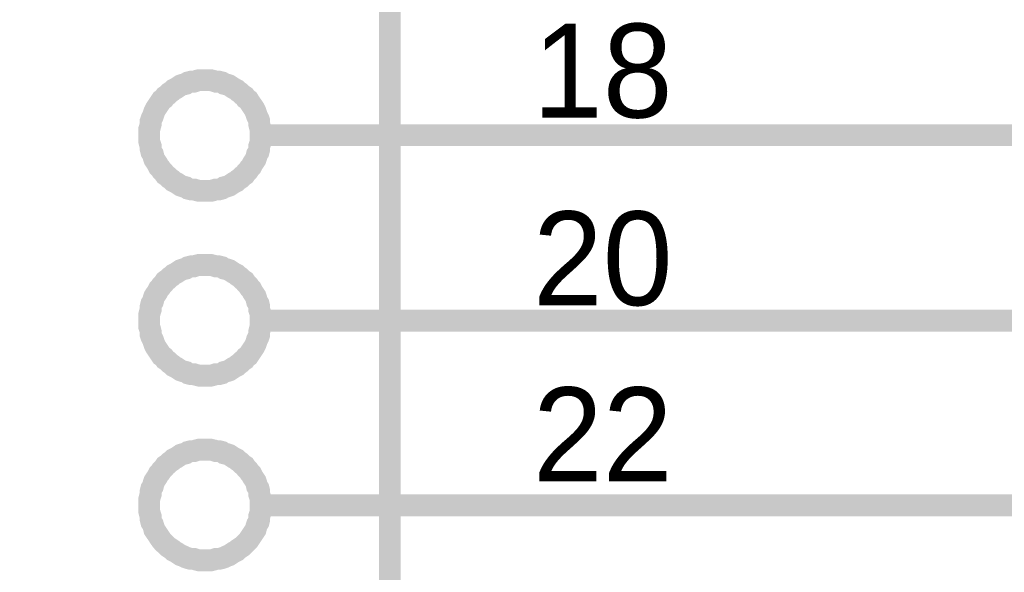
# Model space of a CAD drawing. Header units: inches. Extents: x 0 to 17, y 0 to 11.
# Tile 18 of 37: x 5.85 to 6.382, y 7.164 to 7.462. Entities that reach past the tile are written whole.
import ezdxf

# ---------------------------------------------------------------- set-up
doc = ezdxf.new("R2010")
doc.units = ezdxf.units.IN
doc.header["$MEASUREMENT"] = 0
doc.layers.add('Sheet', color=255, linetype='Continuous')

msp = doc.modelspace()

# ---------------------------------------------------------------- linework, layer by layer
at = {"layer": 'Sheet'}
for points in [[(5.65028, 8.29996, 0.0118, 0.0118, 0), (6.0503, 8.29996, 0.0118, 0.0118, 0), (6.0503, 6.99989, 0.0118, 0.0118, 0), (5.65028, 6.99989, 0.0118, 0.0118, 0), (5.65028, 8.29996, 0.0118, 0.0118, 0)], [(5.65028, 8.29996, 0.0039, 0.0039, 0), (5.65028, 6.99989, 0.0039, 0.0039, 0), (6.0503, 6.99989, 0.0039, 0.0039, 0), (6.0503, 8.29996, 0.0039, 0.0039, 0), (5.65028, 8.29996, 0.0039, 0.0039, 0), (5.65028, 8.29996, 0.0039, 0.0039, 0)]]:
    msp.add_lwpolyline(points, format="xyseb", close=True, dxfattribs=at)
for points in [[(5.92027, 7.39994, 0.0118, 0.0118, 0), (5.92027, 7.40153, 0.0118, 0.0118, 0), (5.92027, 7.40311, 0.0118, 0.0118, 0), (5.92066, 7.4043, 0.0118, 0.0118, 0), (5.92106, 7.40589, 0.0118, 0.0118, 0), (5.92106, 7.40748, 0.0118, 0.0118, 0), (5.92146, 7.40866, 0.0118, 0.0118, 0), (5.92225, 7.41025, 0.0118, 0.0118, 0), (5.92264, 7.41144, 0.0118, 0.0118, 0), (5.92304, 7.41263, 0.0118, 0.0118, 0), (5.92383, 7.41422, 0.0118, 0.0118, 0), (5.92463, 7.41541, 0.0118, 0.0118, 0), (5.92542, 7.41659, 0.0118, 0.0118, 0), (5.92621, 7.41778, 0.0118, 0.0118, 0), (5.92701, 7.41897, 0.0118, 0.0118, 0), (5.92819, 7.41977, 0.0118, 0.0118, 0), (5.92899, 7.42096, 0.0118, 0.0118, 0), (5.93018, 7.42175, 0.0118, 0.0118, 0), (5.93137, 7.42294, 0.0118, 0.0118, 0), (5.93256, 7.42373, 0.0118, 0.0118, 0), (5.93335, 7.42452, 0.0118, 0.0118, 0), (5.93493, 7.42532, 0.0118, 0.0118, 0), (5.93612, 7.42611, 0.0118, 0.0118, 0), (5.93731, 7.4269, 0.0118, 0.0118, 0), (5.9385, 7.4273, 0.0118, 0.0118, 0), (5.94009, 7.4277, 0.0118, 0.0118, 0), (5.94128, 7.42849, 0.0118, 0.0118, 0), (5.94286, 7.42889, 0.0118, 0.0118, 0), (5.94445, 7.42889, 0.0118, 0.0118, 0), (5.94564, 7.42928, 0.0118, 0.0118, 0), (5.94722, 7.42968, 0.0118, 0.0118, 0), (5.94881, 7.42968, 0.0118, 0.0118, 0), (5.9504, 7.42968, 0.0118, 0.0118, 0)], [(5.9504, 7.42968, 0.0118, 0.0118, 0), (5.9504, 7.42968, 0.0118, 0.0118, 0)], [(5.9504, 7.42968, 0.0118, 0.0118, 0), (5.95198, 7.42968, 0.0118, 0.0118, 0), (5.95357, 7.42968, 0.0118, 0.0118, 0), (5.95515, 7.42928, 0.0118, 0.0118, 0), (5.95634, 7.42889, 0.0118, 0.0118, 0), (5.95793, 7.42889, 0.0118, 0.0118, 0), (5.95951, 7.42849, 0.0118, 0.0118, 0), (5.9607, 7.4277, 0.0118, 0.0118, 0), (5.96229, 7.4273, 0.0118, 0.0118, 0), (5.96348, 7.4269, 0.0118, 0.0118, 0), (5.96467, 7.42611, 0.0118, 0.0118, 0), (5.96586, 7.42532, 0.0118, 0.0118, 0), (5.96744, 7.42452, 0.0118, 0.0118, 0), (5.96824, 7.42373, 0.0118, 0.0118, 0), (5.96943, 7.42294, 0.0118, 0.0118, 0), (5.97062, 7.42175, 0.0118, 0.0118, 0), (5.97181, 7.42096, 0.0118, 0.0118, 0), (5.9726, 7.41977, 0.0118, 0.0118, 0), (5.97379, 7.41897, 0.0118, 0.0118, 0), (5.97458, 7.41778, 0.0118, 0.0118, 0), (5.97537, 7.41659, 0.0118, 0.0118, 0), (5.97617, 7.41541, 0.0118, 0.0118, 0), (5.97696, 7.41422, 0.0118, 0.0118, 0), (5.97775, 7.41263, 0.0118, 0.0118, 0), (5.97815, 7.41144, 0.0118, 0.0118, 0), (5.97854, 7.41025, 0.0118, 0.0118, 0), (5.97934, 7.40866, 0.0118, 0.0118, 0), (5.97973, 7.40748, 0.0118, 0.0118, 0), (5.97973, 7.40589, 0.0118, 0.0118, 0), (5.98013, 7.4043, 0.0118, 0.0118, 0), (5.98053, 7.40311, 0.0118, 0.0118, 0), (5.98053, 7.40153, 0.0118, 0.0118, 0), (5.98053, 7.39994, 0.0118, 0.0118, 0)], [(5.92027, 7.39994, 0.0039, 0.0039, 0), (5.92027, 7.40153, 0.0039, 0.0039, 0), (5.92027, 7.40311, 0.0039, 0.0039, 0), (5.92066, 7.4043, 0.0039, 0.0039, 0), (5.92106, 7.40589, 0.0039, 0.0039, 0), (5.92106, 7.40748, 0.0039, 0.0039, 0), (5.92146, 7.40866, 0.0039, 0.0039, 0), (5.92225, 7.41025, 0.0039, 0.0039, 0), (5.92264, 7.41144, 0.0039, 0.0039, 0), (5.92304, 7.41263, 0.0039, 0.0039, 0), (5.92383, 7.41422, 0.0039, 0.0039, 0), (5.92463, 7.41541, 0.0039, 0.0039, 0), (5.92542, 7.41659, 0.0039, 0.0039, 0), (5.92621, 7.41778, 0.0039, 0.0039, 0), (5.92701, 7.41897, 0.0039, 0.0039, 0), (5.92819, 7.41977, 0.0039, 0.0039, 0), (5.92899, 7.42096, 0.0039, 0.0039, 0), (5.93018, 7.42175, 0.0039, 0.0039, 0), (5.93137, 7.42294, 0.0039, 0.0039, 0), (5.93256, 7.42373, 0.0039, 0.0039, 0), (5.93335, 7.42452, 0.0039, 0.0039, 0), (5.93493, 7.42532, 0.0039, 0.0039, 0), (5.93612, 7.42611, 0.0039, 0.0039, 0), (5.93731, 7.4269, 0.0039, 0.0039, 0), (5.9385, 7.4273, 0.0039, 0.0039, 0), (5.94009, 7.4277, 0.0039, 0.0039, 0), (5.94128, 7.42849, 0.0039, 0.0039, 0), (5.94286, 7.42889, 0.0039, 0.0039, 0), (5.94445, 7.42889, 0.0039, 0.0039, 0), (5.94564, 7.42928, 0.0039, 0.0039, 0), (5.94722, 7.42968, 0.0039, 0.0039, 0), (5.94881, 7.42968, 0.0039, 0.0039, 0), (5.9504, 7.42968, 0.0039, 0.0039, 0)], [(5.9504, 7.42968, 0.0039, 0.0039, 0), (5.9504, 7.42968, 0.0039, 0.0039, 0)], [(5.9504, 7.42968, 0.0039, 0.0039, 0), (5.95198, 7.42968, 0.0039, 0.0039, 0), (5.95357, 7.42968, 0.0039, 0.0039, 0), (5.95515, 7.42928, 0.0039, 0.0039, 0), (5.95634, 7.42889, 0.0039, 0.0039, 0), (5.95793, 7.42889, 0.0039, 0.0039, 0), (5.95951, 7.42849, 0.0039, 0.0039, 0), (5.9607, 7.4277, 0.0039, 0.0039, 0), (5.96229, 7.4273, 0.0039, 0.0039, 0), (5.96348, 7.4269, 0.0039, 0.0039, 0), (5.96467, 7.42611, 0.0039, 0.0039, 0), (5.96586, 7.42532, 0.0039, 0.0039, 0), (5.96744, 7.42452, 0.0039, 0.0039, 0), (5.96824, 7.42373, 0.0039, 0.0039, 0), (5.96943, 7.42294, 0.0039, 0.0039, 0), (5.97062, 7.42175, 0.0039, 0.0039, 0), (5.97181, 7.42096, 0.0039, 0.0039, 0), (5.9726, 7.41977, 0.0039, 0.0039, 0), (5.97379, 7.41897, 0.0039, 0.0039, 0), (5.97458, 7.41778, 0.0039, 0.0039, 0), (5.97537, 7.41659, 0.0039, 0.0039, 0), (5.97617, 7.41541, 0.0039, 0.0039, 0), (5.97696, 7.41422, 0.0039, 0.0039, 0), (5.97775, 7.41263, 0.0039, 0.0039, 0), (5.97815, 7.41144, 0.0039, 0.0039, 0), (5.97854, 7.41025, 0.0039, 0.0039, 0), (5.97934, 7.40866, 0.0039, 0.0039, 0), (5.97973, 7.40748, 0.0039, 0.0039, 0), (5.97973, 7.40589, 0.0039, 0.0039, 0), (5.98013, 7.4043, 0.0039, 0.0039, 0), (5.98053, 7.40311, 0.0039, 0.0039, 0), (5.98053, 7.40153, 0.0039, 0.0039, 0), (5.98053, 7.39994, 0.0039, 0.0039, 0)], [(5.9504, 7.36981, 0.0118, 0.0118, 0), (5.94881, 7.36981, 0.0118, 0.0118, 0), (5.94722, 7.36981, 0.0118, 0.0118, 0), (5.94564, 7.37021, 0.0118, 0.0118, 0), (5.94445, 7.3706, 0.0118, 0.0118, 0), (5.94286, 7.3706, 0.0118, 0.0118, 0), (5.94128, 7.371, 0.0118, 0.0118, 0), (5.94009, 7.37179, 0.0118, 0.0118, 0), (5.9385, 7.37219, 0.0118, 0.0118, 0), (5.93731, 7.37259, 0.0118, 0.0118, 0), (5.93612, 7.37338, 0.0118, 0.0118, 0), (5.93493, 7.37417, 0.0118, 0.0118, 0), (5.93335, 7.37496, 0.0118, 0.0118, 0), (5.93256, 7.37576, 0.0118, 0.0118, 0), (5.93137, 7.37655, 0.0118, 0.0118, 0), (5.93018, 7.37774, 0.0118, 0.0118, 0), (5.92899, 7.37853, 0.0118, 0.0118, 0), (5.92819, 7.37972, 0.0118, 0.0118, 0), (5.92701, 7.38091, 0.0118, 0.0118, 0), (5.92621, 7.3821, 0.0118, 0.0118, 0), (5.92542, 7.38289, 0.0118, 0.0118, 0), (5.92463, 7.38448, 0.0118, 0.0118, 0), (5.92383, 7.38567, 0.0118, 0.0118, 0), (5.92304, 7.38686, 0.0118, 0.0118, 0), (5.92264, 7.38805, 0.0118, 0.0118, 0), (5.92225, 7.38963, 0.0118, 0.0118, 0), (5.92146, 7.39082, 0.0118, 0.0118, 0), (5.92106, 7.39241, 0.0118, 0.0118, 0), (5.92106, 7.394, 0.0118, 0.0118, 0), (5.92066, 7.39518, 0.0118, 0.0118, 0), (5.92027, 7.39677, 0.0118, 0.0118, 0), (5.92027, 7.39836, 0.0118, 0.0118, 0), (5.92027, 7.39994, 0.0118, 0.0118, 0)], [(5.92027, 7.39994, 0.0118, 0.0118, 0), (5.92027, 7.39994, 0.0118, 0.0118, 0)], [(5.98053, 7.39994, 0.0118, 0.0118, 0), (5.98053, 7.39836, 0.0118, 0.0118, 0), (5.98053, 7.39677, 0.0118, 0.0118, 0), (5.98013, 7.39518, 0.0118, 0.0118, 0), (5.97973, 7.394, 0.0118, 0.0118, 0), (5.97973, 7.39241, 0.0118, 0.0118, 0), (5.97934, 7.39082, 0.0118, 0.0118, 0), (5.97854, 7.38963, 0.0118, 0.0118, 0), (5.97815, 7.38805, 0.0118, 0.0118, 0), (5.97775, 7.38686, 0.0118, 0.0118, 0), (5.97696, 7.38567, 0.0118, 0.0118, 0), (5.97617, 7.38448, 0.0118, 0.0118, 0), (5.97537, 7.38289, 0.0118, 0.0118, 0), (5.97458, 7.3821, 0.0118, 0.0118, 0), (5.97379, 7.38091, 0.0118, 0.0118, 0), (5.9726, 7.37972, 0.0118, 0.0118, 0), (5.97181, 7.37853, 0.0118, 0.0118, 0), (5.97062, 7.37774, 0.0118, 0.0118, 0), (5.96943, 7.37655, 0.0118, 0.0118, 0), (5.96824, 7.37576, 0.0118, 0.0118, 0), (5.96744, 7.37496, 0.0118, 0.0118, 0), (5.96586, 7.37417, 0.0118, 0.0118, 0), (5.96467, 7.37338, 0.0118, 0.0118, 0), (5.96348, 7.37259, 0.0118, 0.0118, 0), (5.96229, 7.37219, 0.0118, 0.0118, 0), (5.9607, 7.37179, 0.0118, 0.0118, 0), (5.95951, 7.371, 0.0118, 0.0118, 0), (5.95793, 7.3706, 0.0118, 0.0118, 0), (5.95634, 7.3706, 0.0118, 0.0118, 0), (5.95515, 7.37021, 0.0118, 0.0118, 0), (5.95357, 7.36981, 0.0118, 0.0118, 0), (5.95198, 7.36981, 0.0118, 0.0118, 0), (5.9504, 7.36981, 0.0118, 0.0118, 0)], [(6.0503, 7.39994, 0.0118, 0.0118, 0), (5.98053, 7.39994, 0.0118, 0.0118, 0)], [(5.98053, 7.39994, 0.0118, 0.0118, 0), (5.98053, 7.39994, 0.0118, 0.0118, 0), (5.98053, 7.39994, 0.0118, 0.0118, 0), (5.98053, 7.39994, 0.0118, 0.0118, 0), (5.98053, 7.39994, 0.0118, 0.0118, 0), (5.98053, 7.39994, 0.0118, 0.0118, 0), (5.98053, 7.39994, 0.0118, 0.0118, 0), (5.98053, 7.39994, 0.0118, 0.0118, 0), (5.98053, 7.39994, 0.0118, 0.0118, 0), (5.98053, 7.39994, 0.0118, 0.0118, 0), (5.98053, 7.39994, 0.0118, 0.0118, 0), (5.98053, 7.39994, 0.0118, 0.0118, 0), (5.98053, 7.39994, 0.0118, 0.0118, 0), (5.98053, 7.39994, 0.0118, 0.0118, 0), (5.98053, 7.39994, 0.0118, 0.0118, 0), (5.98053, 7.39994, 0.0118, 0.0118, 0), (5.98053, 7.39994, 0.0118, 0.0118, 0), (5.98053, 7.39994, 0.0118, 0.0118, 0), (5.98053, 7.39994, 0.0118, 0.0118, 0), (5.98053, 7.39994, 0.0118, 0.0118, 0), (5.98053, 7.39994, 0.0118, 0.0118, 0), (5.98053, 7.39994, 0.0118, 0.0118, 0), (5.98053, 7.39994, 0.0118, 0.0118, 0), (5.98053, 7.39994, 0.0118, 0.0118, 0), (5.98053, 7.39994, 0.0118, 0.0118, 0), (5.98053, 7.39994, 0.0118, 0.0118, 0), (5.98053, 7.39994, 0.0118, 0.0118, 0), (5.98053, 7.39994, 0.0118, 0.0118, 0), (5.98053, 7.39994, 0.0118, 0.0118, 0), (5.98053, 7.39994, 0.0118, 0.0118, 0), (5.98053, 7.39994, 0.0118, 0.0118, 0), (5.98053, 7.39994, 0.0118, 0.0118, 0), (5.98053, 7.39994, 0.0118, 0.0118, 0)], [(5.98053, 7.39994, 0.0118, 0.0118, 0), (5.98053, 7.39994, 0.0118, 0.0118, 0)], [(6.0503, 7.39994, 0.0118, 0.0118, 0), (6.25051, 7.39994, 0.0118, 0.0118, 0)], [(6.25051, 7.39994, 0.0118, 0.0118, 0), (8.45005, 7.39994, 0.0118, 0.0118, 0)], [(5.9504, 7.36981, 0.0039, 0.0039, 0), (5.94881, 7.36981, 0.0039, 0.0039, 0), (5.94722, 7.36981, 0.0039, 0.0039, 0), (5.94564, 7.37021, 0.0039, 0.0039, 0), (5.94445, 7.3706, 0.0039, 0.0039, 0), (5.94286, 7.3706, 0.0039, 0.0039, 0), (5.94128, 7.371, 0.0039, 0.0039, 0), (5.94009, 7.37179, 0.0039, 0.0039, 0), (5.9385, 7.37219, 0.0039, 0.0039, 0), (5.93731, 7.37259, 0.0039, 0.0039, 0), (5.93612, 7.37338, 0.0039, 0.0039, 0), (5.93493, 7.37417, 0.0039, 0.0039, 0), (5.93335, 7.37496, 0.0039, 0.0039, 0), (5.93256, 7.37576, 0.0039, 0.0039, 0), (5.93137, 7.37655, 0.0039, 0.0039, 0), (5.93018, 7.37774, 0.0039, 0.0039, 0), (5.92899, 7.37853, 0.0039, 0.0039, 0), (5.92819, 7.37972, 0.0039, 0.0039, 0), (5.92701, 7.38091, 0.0039, 0.0039, 0), (5.92621, 7.3821, 0.0039, 0.0039, 0), (5.92542, 7.38289, 0.0039, 0.0039, 0), (5.92463, 7.38448, 0.0039, 0.0039, 0), (5.92383, 7.38567, 0.0039, 0.0039, 0), (5.92304, 7.38686, 0.0039, 0.0039, 0), (5.92264, 7.38805, 0.0039, 0.0039, 0), (5.92225, 7.38963, 0.0039, 0.0039, 0), (5.92146, 7.39082, 0.0039, 0.0039, 0), (5.92106, 7.39241, 0.0039, 0.0039, 0), (5.92106, 7.394, 0.0039, 0.0039, 0), (5.92066, 7.39518, 0.0039, 0.0039, 0), (5.92027, 7.39677, 0.0039, 0.0039, 0), (5.92027, 7.39836, 0.0039, 0.0039, 0), (5.92027, 7.39994, 0.0039, 0.0039, 0)], [(5.92027, 7.39994, 0.0039, 0.0039, 0), (5.92027, 7.39994, 0.0039, 0.0039, 0)], [(5.98053, 7.39994, 0.0039, 0.0039, 0), (5.98053, 7.39836, 0.0039, 0.0039, 0), (5.98053, 7.39677, 0.0039, 0.0039, 0), (5.98013, 7.39518, 0.0039, 0.0039, 0), (5.97973, 7.394, 0.0039, 0.0039, 0), (5.97973, 7.39241, 0.0039, 0.0039, 0), (5.97934, 7.39082, 0.0039, 0.0039, 0), (5.97854, 7.38963, 0.0039, 0.0039, 0), (5.97815, 7.38805, 0.0039, 0.0039, 0), (5.97775, 7.38686, 0.0039, 0.0039, 0), (5.97696, 7.38567, 0.0039, 0.0039, 0), (5.97617, 7.38448, 0.0039, 0.0039, 0), (5.97537, 7.38289, 0.0039, 0.0039, 0), (5.97458, 7.3821, 0.0039, 0.0039, 0), (5.97379, 7.38091, 0.0039, 0.0039, 0), (5.9726, 7.37972, 0.0039, 0.0039, 0), (5.97181, 7.37853, 0.0039, 0.0039, 0), (5.97062, 7.37774, 0.0039, 0.0039, 0), (5.96943, 7.37655, 0.0039, 0.0039, 0), (5.96824, 7.37576, 0.0039, 0.0039, 0), (5.96744, 7.37496, 0.0039, 0.0039, 0), (5.96586, 7.37417, 0.0039, 0.0039, 0), (5.96467, 7.37338, 0.0039, 0.0039, 0), (5.96348, 7.37259, 0.0039, 0.0039, 0), (5.96229, 7.37219, 0.0039, 0.0039, 0), (5.9607, 7.37179, 0.0039, 0.0039, 0), (5.95951, 7.371, 0.0039, 0.0039, 0), (5.95793, 7.3706, 0.0039, 0.0039, 0), (5.95634, 7.3706, 0.0039, 0.0039, 0), (5.95515, 7.37021, 0.0039, 0.0039, 0), (5.95357, 7.36981, 0.0039, 0.0039, 0), (5.95198, 7.36981, 0.0039, 0.0039, 0), (5.9504, 7.36981, 0.0039, 0.0039, 0)], [(5.98053, 7.39994, 0.0039, 0.0039, 0), (5.98053, 7.39994, 0.0039, 0.0039, 0), (5.98053, 7.39994, 0.0039, 0.0039, 0), (5.98053, 7.39994, 0.0039, 0.0039, 0), (5.98053, 7.39994, 0.0039, 0.0039, 0), (5.98053, 7.39994, 0.0039, 0.0039, 0), (5.98053, 7.39994, 0.0039, 0.0039, 0), (5.98053, 7.39994, 0.0039, 0.0039, 0), (5.98053, 7.39994, 0.0039, 0.0039, 0), (5.98053, 7.39994, 0.0039, 0.0039, 0), (5.98053, 7.39994, 0.0039, 0.0039, 0), (5.98053, 7.39994, 0.0039, 0.0039, 0), (5.98053, 7.39994, 0.0039, 0.0039, 0), (5.98053, 7.39994, 0.0039, 0.0039, 0), (5.98053, 7.39994, 0.0039, 0.0039, 0), (5.98053, 7.39994, 0.0039, 0.0039, 0), (5.98053, 7.39994, 0.0039, 0.0039, 0), (5.98053, 7.39994, 0.0039, 0.0039, 0), (5.98053, 7.39994, 0.0039, 0.0039, 0), (5.98053, 7.39994, 0.0039, 0.0039, 0), (5.98053, 7.39994, 0.0039, 0.0039, 0), (5.98053, 7.39994, 0.0039, 0.0039, 0), (5.98053, 7.39994, 0.0039, 0.0039, 0), (5.98053, 7.39994, 0.0039, 0.0039, 0), (5.98053, 7.39994, 0.0039, 0.0039, 0), (5.98053, 7.39994, 0.0039, 0.0039, 0), (5.98053, 7.39994, 0.0039, 0.0039, 0), (5.98053, 7.39994, 0.0039, 0.0039, 0), (5.98053, 7.39994, 0.0039, 0.0039, 0), (5.98053, 7.39994, 0.0039, 0.0039, 0), (5.98053, 7.39994, 0.0039, 0.0039, 0), (5.98053, 7.39994, 0.0039, 0.0039, 0), (5.98053, 7.39994, 0.0039, 0.0039, 0)], [(5.98053, 7.39994, 0.0039, 0.0039, 0), (5.98053, 7.39994, 0.0039, 0.0039, 0)], [(5.92027, 7.29963, 0.0118, 0.0118, 0), (5.92027, 7.30122, 0.0118, 0.0118, 0), (5.92027, 7.3028, 0.0118, 0.0118, 0), (5.92066, 7.30439, 0.0118, 0.0118, 0), (5.92106, 7.30558, 0.0118, 0.0118, 0), (5.92106, 7.30717, 0.0118, 0.0118, 0), (5.92146, 7.30875, 0.0118, 0.0118, 0), (5.92225, 7.30994, 0.0118, 0.0118, 0), (5.92264, 7.31153, 0.0118, 0.0118, 0), (5.92304, 7.31272, 0.0118, 0.0118, 0), (5.92383, 7.31391, 0.0118, 0.0118, 0), (5.92463, 7.3151, 0.0118, 0.0118, 0), (5.92542, 7.31668, 0.0118, 0.0118, 0), (5.92621, 7.31747, 0.0118, 0.0118, 0), (5.92701, 7.31866, 0.0118, 0.0118, 0), (5.92819, 7.31985, 0.0118, 0.0118, 0), (5.92899, 7.32104, 0.0118, 0.0118, 0), (5.93018, 7.32184, 0.0118, 0.0118, 0), (5.93137, 7.32302, 0.0118, 0.0118, 0), (5.93256, 7.32382, 0.0118, 0.0118, 0), (5.93335, 7.32461, 0.0118, 0.0118, 0), (5.93493, 7.3254, 0.0118, 0.0118, 0), (5.93612, 7.3262, 0.0118, 0.0118, 0), (5.93731, 7.32699, 0.0118, 0.0118, 0), (5.9385, 7.32739, 0.0118, 0.0118, 0), (5.94009, 7.32778, 0.0118, 0.0118, 0), (5.94128, 7.32858, 0.0118, 0.0118, 0), (5.94286, 7.32897, 0.0118, 0.0118, 0), (5.94445, 7.32897, 0.0118, 0.0118, 0), (5.94564, 7.32937, 0.0118, 0.0118, 0), (5.94722, 7.32976, 0.0118, 0.0118, 0), (5.94881, 7.32976, 0.0118, 0.0118, 0), (5.9504, 7.32976, 0.0118, 0.0118, 0)], [(5.92027, 7.29963, 0.0039, 0.0039, 0), (5.92027, 7.30122, 0.0039, 0.0039, 0), (5.92027, 7.3028, 0.0039, 0.0039, 0), (5.92066, 7.30439, 0.0039, 0.0039, 0), (5.92106, 7.30558, 0.0039, 0.0039, 0), (5.92106, 7.30717, 0.0039, 0.0039, 0), (5.92146, 7.30875, 0.0039, 0.0039, 0), (5.92225, 7.30994, 0.0039, 0.0039, 0), (5.92264, 7.31153, 0.0039, 0.0039, 0), (5.92304, 7.31272, 0.0039, 0.0039, 0), (5.92383, 7.31391, 0.0039, 0.0039, 0), (5.92463, 7.3151, 0.0039, 0.0039, 0), (5.92542, 7.31668, 0.0039, 0.0039, 0), (5.92621, 7.31747, 0.0039, 0.0039, 0), (5.92701, 7.31866, 0.0039, 0.0039, 0), (5.92819, 7.31985, 0.0039, 0.0039, 0), (5.92899, 7.32104, 0.0039, 0.0039, 0), (5.93018, 7.32184, 0.0039, 0.0039, 0), (5.93137, 7.32302, 0.0039, 0.0039, 0), (5.93256, 7.32382, 0.0039, 0.0039, 0), (5.93335, 7.32461, 0.0039, 0.0039, 0), (5.93493, 7.3254, 0.0039, 0.0039, 0), (5.93612, 7.3262, 0.0039, 0.0039, 0), (5.93731, 7.32699, 0.0039, 0.0039, 0), (5.9385, 7.32739, 0.0039, 0.0039, 0), (5.94009, 7.32778, 0.0039, 0.0039, 0), (5.94128, 7.32858, 0.0039, 0.0039, 0), (5.94286, 7.32897, 0.0039, 0.0039, 0), (5.94445, 7.32897, 0.0039, 0.0039, 0), (5.94564, 7.32937, 0.0039, 0.0039, 0), (5.94722, 7.32976, 0.0039, 0.0039, 0), (5.94881, 7.32976, 0.0039, 0.0039, 0), (5.9504, 7.32976, 0.0039, 0.0039, 0)], [(5.9504, 7.32976, 0.0118, 0.0118, 0), (5.9504, 7.32976, 0.0118, 0.0118, 0)], [(5.9504, 7.32976, 0.0118, 0.0118, 0), (5.95198, 7.32976, 0.0118, 0.0118, 0), (5.95357, 7.32976, 0.0118, 0.0118, 0), (5.95515, 7.32937, 0.0118, 0.0118, 0), (5.95634, 7.32897, 0.0118, 0.0118, 0), (5.95793, 7.32897, 0.0118, 0.0118, 0), (5.95951, 7.32858, 0.0118, 0.0118, 0), (5.9607, 7.32778, 0.0118, 0.0118, 0), (5.96229, 7.32739, 0.0118, 0.0118, 0), (5.96348, 7.32699, 0.0118, 0.0118, 0), (5.96467, 7.3262, 0.0118, 0.0118, 0), (5.96586, 7.3254, 0.0118, 0.0118, 0), (5.96744, 7.32461, 0.0118, 0.0118, 0), (5.96824, 7.32382, 0.0118, 0.0118, 0), (5.96943, 7.32302, 0.0118, 0.0118, 0), (5.97062, 7.32184, 0.0118, 0.0118, 0), (5.97181, 7.32104, 0.0118, 0.0118, 0), (5.9726, 7.31985, 0.0118, 0.0118, 0), (5.97379, 7.31866, 0.0118, 0.0118, 0), (5.97458, 7.31747, 0.0118, 0.0118, 0), (5.97537, 7.31668, 0.0118, 0.0118, 0), (5.97617, 7.3151, 0.0118, 0.0118, 0), (5.97696, 7.31391, 0.0118, 0.0118, 0), (5.97775, 7.31272, 0.0118, 0.0118, 0), (5.97815, 7.31153, 0.0118, 0.0118, 0), (5.97854, 7.30994, 0.0118, 0.0118, 0), (5.97934, 7.30875, 0.0118, 0.0118, 0), (5.97973, 7.30717, 0.0118, 0.0118, 0), (5.97973, 7.30558, 0.0118, 0.0118, 0), (5.98013, 7.30439, 0.0118, 0.0118, 0), (5.98053, 7.3028, 0.0118, 0.0118, 0), (5.98053, 7.30122, 0.0118, 0.0118, 0), (5.98053, 7.29963, 0.0118, 0.0118, 0)], [(5.9504, 7.32976, 0.0039, 0.0039, 0), (5.9504, 7.32976, 0.0039, 0.0039, 0)], [(5.9504, 7.32976, 0.0039, 0.0039, 0), (5.95198, 7.32976, 0.0039, 0.0039, 0), (5.95357, 7.32976, 0.0039, 0.0039, 0), (5.95515, 7.32937, 0.0039, 0.0039, 0), (5.95634, 7.32897, 0.0039, 0.0039, 0), (5.95793, 7.32897, 0.0039, 0.0039, 0), (5.95951, 7.32858, 0.0039, 0.0039, 0), (5.9607, 7.32778, 0.0039, 0.0039, 0), (5.96229, 7.32739, 0.0039, 0.0039, 0), (5.96348, 7.32699, 0.0039, 0.0039, 0), (5.96467, 7.3262, 0.0039, 0.0039, 0), (5.96586, 7.3254, 0.0039, 0.0039, 0), (5.96744, 7.32461, 0.0039, 0.0039, 0), (5.96824, 7.32382, 0.0039, 0.0039, 0), (5.96943, 7.32302, 0.0039, 0.0039, 0), (5.97062, 7.32184, 0.0039, 0.0039, 0), (5.97181, 7.32104, 0.0039, 0.0039, 0), (5.9726, 7.31985, 0.0039, 0.0039, 0), (5.97379, 7.31866, 0.0039, 0.0039, 0), (5.97458, 7.31747, 0.0039, 0.0039, 0), (5.97537, 7.31668, 0.0039, 0.0039, 0), (5.97617, 7.3151, 0.0039, 0.0039, 0), (5.97696, 7.31391, 0.0039, 0.0039, 0), (5.97775, 7.31272, 0.0039, 0.0039, 0), (5.97815, 7.31153, 0.0039, 0.0039, 0), (5.97854, 7.30994, 0.0039, 0.0039, 0), (5.97934, 7.30875, 0.0039, 0.0039, 0), (5.97973, 7.30717, 0.0039, 0.0039, 0), (5.97973, 7.30558, 0.0039, 0.0039, 0), (5.98013, 7.30439, 0.0039, 0.0039, 0), (5.98053, 7.3028, 0.0039, 0.0039, 0), (5.98053, 7.30122, 0.0039, 0.0039, 0), (5.98053, 7.29963, 0.0039, 0.0039, 0)], [(5.9504, 7.2699, 0.0118, 0.0118, 0), (5.94881, 7.2699, 0.0118, 0.0118, 0), (5.94722, 7.2699, 0.0118, 0.0118, 0), (5.94564, 7.27029, 0.0118, 0.0118, 0), (5.94445, 7.27069, 0.0118, 0.0118, 0), (5.94286, 7.27069, 0.0118, 0.0118, 0), (5.94128, 7.27109, 0.0118, 0.0118, 0), (5.94009, 7.27188, 0.0118, 0.0118, 0), (5.9385, 7.27228, 0.0118, 0.0118, 0), (5.93731, 7.27267, 0.0118, 0.0118, 0), (5.93612, 7.27346, 0.0118, 0.0118, 0), (5.93493, 7.27426, 0.0118, 0.0118, 0), (5.93335, 7.27505, 0.0118, 0.0118, 0), (5.93256, 7.27584, 0.0118, 0.0118, 0), (5.93137, 7.27664, 0.0118, 0.0118, 0), (5.93018, 7.27783, 0.0118, 0.0118, 0), (5.92899, 7.27862, 0.0118, 0.0118, 0), (5.92819, 7.27981, 0.0118, 0.0118, 0), (5.92701, 7.2806, 0.0118, 0.0118, 0), (5.92621, 7.28179, 0.0118, 0.0118, 0), (5.92542, 7.28298, 0.0118, 0.0118, 0), (5.92463, 7.28417, 0.0118, 0.0118, 0), (5.92383, 7.28536, 0.0118, 0.0118, 0), (5.92304, 7.28694, 0.0118, 0.0118, 0), (5.92264, 7.28813, 0.0118, 0.0118, 0), (5.92225, 7.28932, 0.0118, 0.0118, 0), (5.92146, 7.29091, 0.0118, 0.0118, 0), (5.92106, 7.2921, 0.0118, 0.0118, 0), (5.92106, 7.29369, 0.0118, 0.0118, 0), (5.92066, 7.29527, 0.0118, 0.0118, 0), (5.92027, 7.29646, 0.0118, 0.0118, 0), (5.92027, 7.29805, 0.0118, 0.0118, 0), (5.92027, 7.29963, 0.0118, 0.0118, 0)], [(5.92027, 7.29963, 0.0118, 0.0118, 0), (5.92027, 7.29963, 0.0118, 0.0118, 0)], [(5.98053, 7.29963, 0.0118, 0.0118, 0), (5.98053, 7.29805, 0.0118, 0.0118, 0), (5.98053, 7.29646, 0.0118, 0.0118, 0), (5.98013, 7.29527, 0.0118, 0.0118, 0), (5.97973, 7.29369, 0.0118, 0.0118, 0), (5.97973, 7.2921, 0.0118, 0.0118, 0), (5.97934, 7.29091, 0.0118, 0.0118, 0), (5.97854, 7.28932, 0.0118, 0.0118, 0), (5.97815, 7.28813, 0.0118, 0.0118, 0), (5.97775, 7.28694, 0.0118, 0.0118, 0), (5.97696, 7.28536, 0.0118, 0.0118, 0), (5.97617, 7.28417, 0.0118, 0.0118, 0), (5.97537, 7.28298, 0.0118, 0.0118, 0), (5.97458, 7.28179, 0.0118, 0.0118, 0), (5.97379, 7.2806, 0.0118, 0.0118, 0), (5.9726, 7.27981, 0.0118, 0.0118, 0), (5.97181, 7.27862, 0.0118, 0.0118, 0), (5.97062, 7.27783, 0.0118, 0.0118, 0), (5.96943, 7.27664, 0.0118, 0.0118, 0), (5.96824, 7.27584, 0.0118, 0.0118, 0), (5.96744, 7.27505, 0.0118, 0.0118, 0), (5.96586, 7.27426, 0.0118, 0.0118, 0), (5.96467, 7.27346, 0.0118, 0.0118, 0), (5.96348, 7.27267, 0.0118, 0.0118, 0), (5.96229, 7.27228, 0.0118, 0.0118, 0), (5.9607, 7.27188, 0.0118, 0.0118, 0), (5.95951, 7.27109, 0.0118, 0.0118, 0), (5.95793, 7.27069, 0.0118, 0.0118, 0), (5.95634, 7.27069, 0.0118, 0.0118, 0), (5.95515, 7.27029, 0.0118, 0.0118, 0), (5.95357, 7.2699, 0.0118, 0.0118, 0), (5.95198, 7.2699, 0.0118, 0.0118, 0), (5.9504, 7.2699, 0.0118, 0.0118, 0)], [(6.0503, 7.29963, 0.0118, 0.0118, 0), (5.98053, 7.29963, 0.0118, 0.0118, 0)], [(5.98053, 7.29963, 0.0118, 0.0118, 0), (5.98053, 7.29963, 0.0118, 0.0118, 0), (5.98053, 7.29963, 0.0118, 0.0118, 0), (5.98053, 7.29963, 0.0118, 0.0118, 0), (5.98053, 7.29963, 0.0118, 0.0118, 0), (5.98053, 7.29963, 0.0118, 0.0118, 0), (5.98053, 7.29963, 0.0118, 0.0118, 0), (5.98053, 7.29963, 0.0118, 0.0118, 0), (5.98053, 7.29963, 0.0118, 0.0118, 0), (5.98053, 7.29963, 0.0118, 0.0118, 0), (5.98053, 7.29963, 0.0118, 0.0118, 0), (5.98053, 7.29963, 0.0118, 0.0118, 0), (5.98053, 7.29963, 0.0118, 0.0118, 0), (5.98053, 7.29963, 0.0118, 0.0118, 0), (5.98053, 7.29963, 0.0118, 0.0118, 0), (5.98053, 7.29963, 0.0118, 0.0118, 0), (5.98053, 7.29963, 0.0118, 0.0118, 0), (5.98053, 7.29963, 0.0118, 0.0118, 0), (5.98053, 7.29963, 0.0118, 0.0118, 0), (5.98053, 7.29963, 0.0118, 0.0118, 0), (5.98053, 7.29963, 0.0118, 0.0118, 0), (5.98053, 7.29963, 0.0118, 0.0118, 0), (5.98053, 7.29963, 0.0118, 0.0118, 0), (5.98053, 7.29963, 0.0118, 0.0118, 0), (5.98053, 7.29963, 0.0118, 0.0118, 0), (5.98053, 7.29963, 0.0118, 0.0118, 0), (5.98053, 7.29963, 0.0118, 0.0118, 0), (5.98053, 7.29963, 0.0118, 0.0118, 0), (5.98053, 7.29963, 0.0118, 0.0118, 0), (5.98053, 7.29963, 0.0118, 0.0118, 0), (5.98053, 7.29963, 0.0118, 0.0118, 0), (5.98053, 7.29963, 0.0118, 0.0118, 0), (5.98053, 7.29963, 0.0118, 0.0118, 0)], [(5.98053, 7.29963, 0.0118, 0.0118, 0), (5.98053, 7.29963, 0.0118, 0.0118, 0)], [(6.0503, 7.29963, 0.0118, 0.0118, 0), (6.25051, 7.29963, 0.0118, 0.0118, 0)], [(6.25051, 7.29963, 0.0118, 0.0118, 0), (6.95026, 7.29963, 0.0118, 0.0118, 0)], [(5.9504, 7.2699, 0.0039, 0.0039, 0), (5.94881, 7.2699, 0.0039, 0.0039, 0), (5.94722, 7.2699, 0.0039, 0.0039, 0), (5.94564, 7.27029, 0.0039, 0.0039, 0), (5.94445, 7.27069, 0.0039, 0.0039, 0), (5.94286, 7.27069, 0.0039, 0.0039, 0), (5.94128, 7.27109, 0.0039, 0.0039, 0), (5.94009, 7.27188, 0.0039, 0.0039, 0), (5.9385, 7.27228, 0.0039, 0.0039, 0), (5.93731, 7.27267, 0.0039, 0.0039, 0), (5.93612, 7.27346, 0.0039, 0.0039, 0), (5.93493, 7.27426, 0.0039, 0.0039, 0), (5.93335, 7.27505, 0.0039, 0.0039, 0), (5.93256, 7.27584, 0.0039, 0.0039, 0), (5.93137, 7.27664, 0.0039, 0.0039, 0), (5.93018, 7.27783, 0.0039, 0.0039, 0), (5.92899, 7.27862, 0.0039, 0.0039, 0), (5.92819, 7.27981, 0.0039, 0.0039, 0), (5.92701, 7.2806, 0.0039, 0.0039, 0), (5.92621, 7.28179, 0.0039, 0.0039, 0), (5.92542, 7.28298, 0.0039, 0.0039, 0), (5.92463, 7.28417, 0.0039, 0.0039, 0), (5.92383, 7.28536, 0.0039, 0.0039, 0), (5.92304, 7.28694, 0.0039, 0.0039, 0), (5.92264, 7.28813, 0.0039, 0.0039, 0), (5.92225, 7.28932, 0.0039, 0.0039, 0), (5.92146, 7.29091, 0.0039, 0.0039, 0), (5.92106, 7.2921, 0.0039, 0.0039, 0), (5.92106, 7.29369, 0.0039, 0.0039, 0), (5.92066, 7.29527, 0.0039, 0.0039, 0), (5.92027, 7.29646, 0.0039, 0.0039, 0), (5.92027, 7.29805, 0.0039, 0.0039, 0), (5.92027, 7.29963, 0.0039, 0.0039, 0)], [(5.92027, 7.29963, 0.0039, 0.0039, 0), (5.92027, 7.29963, 0.0039, 0.0039, 0)], [(5.98053, 7.29963, 0.0039, 0.0039, 0), (5.98053, 7.29805, 0.0039, 0.0039, 0), (5.98053, 7.29646, 0.0039, 0.0039, 0), (5.98013, 7.29527, 0.0039, 0.0039, 0), (5.97973, 7.29369, 0.0039, 0.0039, 0), (5.97973, 7.2921, 0.0039, 0.0039, 0), (5.97934, 7.29091, 0.0039, 0.0039, 0), (5.97854, 7.28932, 0.0039, 0.0039, 0), (5.97815, 7.28813, 0.0039, 0.0039, 0), (5.97775, 7.28694, 0.0039, 0.0039, 0), (5.97696, 7.28536, 0.0039, 0.0039, 0), (5.97617, 7.28417, 0.0039, 0.0039, 0), (5.97537, 7.28298, 0.0039, 0.0039, 0), (5.97458, 7.28179, 0.0039, 0.0039, 0), (5.97379, 7.2806, 0.0039, 0.0039, 0), (5.9726, 7.27981, 0.0039, 0.0039, 0), (5.97181, 7.27862, 0.0039, 0.0039, 0), (5.97062, 7.27783, 0.0039, 0.0039, 0), (5.96943, 7.27664, 0.0039, 0.0039, 0), (5.96824, 7.27584, 0.0039, 0.0039, 0), (5.96744, 7.27505, 0.0039, 0.0039, 0), (5.96586, 7.27426, 0.0039, 0.0039, 0), (5.96467, 7.27346, 0.0039, 0.0039, 0), (5.96348, 7.27267, 0.0039, 0.0039, 0), (5.96229, 7.27228, 0.0039, 0.0039, 0), (5.9607, 7.27188, 0.0039, 0.0039, 0), (5.95951, 7.27109, 0.0039, 0.0039, 0), (5.95793, 7.27069, 0.0039, 0.0039, 0), (5.95634, 7.27069, 0.0039, 0.0039, 0), (5.95515, 7.27029, 0.0039, 0.0039, 0), (5.95357, 7.2699, 0.0039, 0.0039, 0), (5.95198, 7.2699, 0.0039, 0.0039, 0), (5.9504, 7.2699, 0.0039, 0.0039, 0)], [(5.98053, 7.29963, 0.0039, 0.0039, 0), (5.98053, 7.29963, 0.0039, 0.0039, 0), (5.98053, 7.29963, 0.0039, 0.0039, 0), (5.98053, 7.29963, 0.0039, 0.0039, 0), (5.98053, 7.29963, 0.0039, 0.0039, 0), (5.98053, 7.29963, 0.0039, 0.0039, 0), (5.98053, 7.29963, 0.0039, 0.0039, 0), (5.98053, 7.29963, 0.0039, 0.0039, 0), (5.98053, 7.29963, 0.0039, 0.0039, 0), (5.98053, 7.29963, 0.0039, 0.0039, 0), (5.98053, 7.29963, 0.0039, 0.0039, 0), (5.98053, 7.29963, 0.0039, 0.0039, 0), (5.98053, 7.29963, 0.0039, 0.0039, 0), (5.98053, 7.29963, 0.0039, 0.0039, 0), (5.98053, 7.29963, 0.0039, 0.0039, 0), (5.98053, 7.29963, 0.0039, 0.0039, 0), (5.98053, 7.29963, 0.0039, 0.0039, 0), (5.98053, 7.29963, 0.0039, 0.0039, 0), (5.98053, 7.29963, 0.0039, 0.0039, 0), (5.98053, 7.29963, 0.0039, 0.0039, 0), (5.98053, 7.29963, 0.0039, 0.0039, 0), (5.98053, 7.29963, 0.0039, 0.0039, 0), (5.98053, 7.29963, 0.0039, 0.0039, 0), (5.98053, 7.29963, 0.0039, 0.0039, 0), (5.98053, 7.29963, 0.0039, 0.0039, 0), (5.98053, 7.29963, 0.0039, 0.0039, 0), (5.98053, 7.29963, 0.0039, 0.0039, 0), (5.98053, 7.29963, 0.0039, 0.0039, 0), (5.98053, 7.29963, 0.0039, 0.0039, 0), (5.98053, 7.29963, 0.0039, 0.0039, 0), (5.98053, 7.29963, 0.0039, 0.0039, 0), (5.98053, 7.29963, 0.0039, 0.0039, 0), (5.98053, 7.29963, 0.0039, 0.0039, 0)], [(5.98053, 7.29963, 0.0039, 0.0039, 0), (5.98053, 7.29963, 0.0039, 0.0039, 0)], [(5.92027, 7.19972, 0.0118, 0.0118, 0), (5.92027, 7.2013, 0.0118, 0.0118, 0), (5.92027, 7.20289, 0.0118, 0.0118, 0), (5.92066, 7.20448, 0.0118, 0.0118, 0), (5.92106, 7.20567, 0.0118, 0.0118, 0), (5.92106, 7.20725, 0.0118, 0.0118, 0), (5.92146, 7.20884, 0.0118, 0.0118, 0), (5.92225, 7.21003, 0.0118, 0.0118, 0), (5.92264, 7.21161, 0.0118, 0.0118, 0), (5.92304, 7.2128, 0.0118, 0.0118, 0), (5.92383, 7.21399, 0.0118, 0.0118, 0), (5.92463, 7.21518, 0.0118, 0.0118, 0), (5.92542, 7.21677, 0.0118, 0.0118, 0), (5.92621, 7.21756, 0.0118, 0.0118, 0), (5.92701, 7.21875, 0.0118, 0.0118, 0), (5.92819, 7.21994, 0.0118, 0.0118, 0), (5.92899, 7.22113, 0.0118, 0.0118, 0), (5.93018, 7.22192, 0.0118, 0.0118, 0), (5.93137, 7.22311, 0.0118, 0.0118, 0), (5.93256, 7.2239, 0.0118, 0.0118, 0), (5.93335, 7.2247, 0.0118, 0.0118, 0), (5.93493, 7.22549, 0.0118, 0.0118, 0), (5.93612, 7.22628, 0.0118, 0.0118, 0), (5.93731, 7.22708, 0.0118, 0.0118, 0), (5.9385, 7.22747, 0.0118, 0.0118, 0), (5.94009, 7.22787, 0.0118, 0.0118, 0), (5.94128, 7.22866, 0.0118, 0.0118, 0), (5.94286, 7.22906, 0.0118, 0.0118, 0), (5.94445, 7.22906, 0.0118, 0.0118, 0), (5.94564, 7.22946, 0.0118, 0.0118, 0), (5.94722, 7.22985, 0.0118, 0.0118, 0), (5.94881, 7.22985, 0.0118, 0.0118, 0), (5.9504, 7.22985, 0.0118, 0.0118, 0)], [(5.9504, 7.22985, 0.0118, 0.0118, 0), (5.9504, 7.22985, 0.0118, 0.0118, 0)], [(5.9504, 7.22985, 0.0118, 0.0118, 0), (5.95198, 7.22985, 0.0118, 0.0118, 0), (5.95357, 7.22985, 0.0118, 0.0118, 0), (5.95515, 7.22946, 0.0118, 0.0118, 0), (5.95634, 7.22906, 0.0118, 0.0118, 0), (5.95793, 7.22906, 0.0118, 0.0118, 0), (5.95951, 7.22866, 0.0118, 0.0118, 0), (5.9607, 7.22787, 0.0118, 0.0118, 0), (5.96229, 7.22747, 0.0118, 0.0118, 0), (5.96348, 7.22708, 0.0118, 0.0118, 0), (5.96467, 7.22628, 0.0118, 0.0118, 0), (5.96586, 7.22549, 0.0118, 0.0118, 0), (5.96744, 7.2247, 0.0118, 0.0118, 0), (5.96824, 7.2239, 0.0118, 0.0118, 0), (5.96943, 7.22311, 0.0118, 0.0118, 0), (5.97062, 7.22192, 0.0118, 0.0118, 0), (5.97181, 7.22113, 0.0118, 0.0118, 0), (5.9726, 7.21994, 0.0118, 0.0118, 0), (5.97379, 7.21875, 0.0118, 0.0118, 0), (5.97458, 7.21756, 0.0118, 0.0118, 0), (5.97537, 7.21677, 0.0118, 0.0118, 0), (5.97617, 7.21518, 0.0118, 0.0118, 0), (5.97696, 7.21399, 0.0118, 0.0118, 0), (5.97775, 7.2128, 0.0118, 0.0118, 0), (5.97815, 7.21161, 0.0118, 0.0118, 0), (5.97854, 7.21003, 0.0118, 0.0118, 0), (5.97934, 7.20884, 0.0118, 0.0118, 0), (5.97973, 7.20725, 0.0118, 0.0118, 0), (5.97973, 7.20567, 0.0118, 0.0118, 0), (5.98013, 7.20448, 0.0118, 0.0118, 0), (5.98053, 7.20289, 0.0118, 0.0118, 0), (5.98053, 7.2013, 0.0118, 0.0118, 0), (5.98053, 7.19972, 0.0118, 0.0118, 0)], [(5.92027, 7.19972, 0.0039, 0.0039, 0), (5.92027, 7.2013, 0.0039, 0.0039, 0), (5.92027, 7.20289, 0.0039, 0.0039, 0), (5.92066, 7.20448, 0.0039, 0.0039, 0), (5.92106, 7.20567, 0.0039, 0.0039, 0), (5.92106, 7.20725, 0.0039, 0.0039, 0), (5.92146, 7.20884, 0.0039, 0.0039, 0), (5.92225, 7.21003, 0.0039, 0.0039, 0), (5.92264, 7.21161, 0.0039, 0.0039, 0), (5.92304, 7.2128, 0.0039, 0.0039, 0), (5.92383, 7.21399, 0.0039, 0.0039, 0), (5.92463, 7.21518, 0.0039, 0.0039, 0), (5.92542, 7.21677, 0.0039, 0.0039, 0), (5.92621, 7.21756, 0.0039, 0.0039, 0), (5.92701, 7.21875, 0.0039, 0.0039, 0), (5.92819, 7.21994, 0.0039, 0.0039, 0), (5.92899, 7.22113, 0.0039, 0.0039, 0), (5.93018, 7.22192, 0.0039, 0.0039, 0), (5.93137, 7.22311, 0.0039, 0.0039, 0), (5.93256, 7.2239, 0.0039, 0.0039, 0), (5.93335, 7.2247, 0.0039, 0.0039, 0), (5.93493, 7.22549, 0.0039, 0.0039, 0), (5.93612, 7.22628, 0.0039, 0.0039, 0), (5.93731, 7.22708, 0.0039, 0.0039, 0), (5.9385, 7.22747, 0.0039, 0.0039, 0), (5.94009, 7.22787, 0.0039, 0.0039, 0), (5.94128, 7.22866, 0.0039, 0.0039, 0), (5.94286, 7.22906, 0.0039, 0.0039, 0), (5.94445, 7.22906, 0.0039, 0.0039, 0), (5.94564, 7.22946, 0.0039, 0.0039, 0), (5.94722, 7.22985, 0.0039, 0.0039, 0), (5.94881, 7.22985, 0.0039, 0.0039, 0), (5.9504, 7.22985, 0.0039, 0.0039, 0)], [(5.9504, 7.22985, 0.0039, 0.0039, 0), (5.9504, 7.22985, 0.0039, 0.0039, 0)], [(5.9504, 7.22985, 0.0039, 0.0039, 0), (5.95198, 7.22985, 0.0039, 0.0039, 0), (5.95357, 7.22985, 0.0039, 0.0039, 0), (5.95515, 7.22946, 0.0039, 0.0039, 0), (5.95634, 7.22906, 0.0039, 0.0039, 0), (5.95793, 7.22906, 0.0039, 0.0039, 0), (5.95951, 7.22866, 0.0039, 0.0039, 0), (5.9607, 7.22787, 0.0039, 0.0039, 0), (5.96229, 7.22747, 0.0039, 0.0039, 0), (5.96348, 7.22708, 0.0039, 0.0039, 0), (5.96467, 7.22628, 0.0039, 0.0039, 0), (5.96586, 7.22549, 0.0039, 0.0039, 0), (5.96744, 7.2247, 0.0039, 0.0039, 0), (5.96824, 7.2239, 0.0039, 0.0039, 0), (5.96943, 7.22311, 0.0039, 0.0039, 0), (5.97062, 7.22192, 0.0039, 0.0039, 0), (5.97181, 7.22113, 0.0039, 0.0039, 0), (5.9726, 7.21994, 0.0039, 0.0039, 0), (5.97379, 7.21875, 0.0039, 0.0039, 0), (5.97458, 7.21756, 0.0039, 0.0039, 0), (5.97537, 7.21677, 0.0039, 0.0039, 0), (5.97617, 7.21518, 0.0039, 0.0039, 0), (5.97696, 7.21399, 0.0039, 0.0039, 0), (5.97775, 7.2128, 0.0039, 0.0039, 0), (5.97815, 7.21161, 0.0039, 0.0039, 0), (5.97854, 7.21003, 0.0039, 0.0039, 0), (5.97934, 7.20884, 0.0039, 0.0039, 0), (5.97973, 7.20725, 0.0039, 0.0039, 0), (5.97973, 7.20567, 0.0039, 0.0039, 0), (5.98013, 7.20448, 0.0039, 0.0039, 0), (5.98053, 7.20289, 0.0039, 0.0039, 0), (5.98053, 7.2013, 0.0039, 0.0039, 0), (5.98053, 7.19972, 0.0039, 0.0039, 0)], [(5.9504, 7.16998, 0.0118, 0.0118, 0), (5.94881, 7.16998, 0.0118, 0.0118, 0), (5.94722, 7.16998, 0.0118, 0.0118, 0), (5.94564, 7.17038, 0.0118, 0.0118, 0), (5.94445, 7.17078, 0.0118, 0.0118, 0), (5.94286, 7.17078, 0.0118, 0.0118, 0), (5.94128, 7.17117, 0.0118, 0.0118, 0), (5.94009, 7.17157, 0.0118, 0.0118, 0), (5.9385, 7.17236, 0.0118, 0.0118, 0), (5.93731, 7.17276, 0.0118, 0.0118, 0), (5.93612, 7.17355, 0.0118, 0.0118, 0), (5.93493, 7.17434, 0.0118, 0.0118, 0), (5.93335, 7.17514, 0.0118, 0.0118, 0), (5.93256, 7.17593, 0.0118, 0.0118, 0), (5.93137, 7.17672, 0.0118, 0.0118, 0), (5.93018, 7.17752, 0.0118, 0.0118, 0), (5.92899, 7.17871, 0.0118, 0.0118, 0), (5.92819, 7.1795, 0.0118, 0.0118, 0), (5.92701, 7.18069, 0.0118, 0.0118, 0), (5.92621, 7.18188, 0.0118, 0.0118, 0), (5.92542, 7.18307, 0.0118, 0.0118, 0), (5.92463, 7.18426, 0.0118, 0.0118, 0), (5.92383, 7.18545, 0.0118, 0.0118, 0), (5.92304, 7.18663, 0.0118, 0.0118, 0), (5.92264, 7.18822, 0.0118, 0.0118, 0), (5.92225, 7.18941, 0.0118, 0.0118, 0), (5.92146, 7.1906, 0.0118, 0.0118, 0), (5.92106, 7.19219, 0.0118, 0.0118, 0), (5.92106, 7.19377, 0.0118, 0.0118, 0), (5.92066, 7.19496, 0.0118, 0.0118, 0), (5.92027, 7.19655, 0.0118, 0.0118, 0), (5.92027, 7.19813, 0.0118, 0.0118, 0), (5.92027, 7.19972, 0.0118, 0.0118, 0)], [(5.92027, 7.19972, 0.0118, 0.0118, 0), (5.92027, 7.19972, 0.0118, 0.0118, 0)], [(5.98053, 7.19972, 0.0118, 0.0118, 0), (5.98053, 7.19813, 0.0118, 0.0118, 0), (5.98053, 7.19655, 0.0118, 0.0118, 0), (5.98013, 7.19496, 0.0118, 0.0118, 0), (5.97973, 7.19377, 0.0118, 0.0118, 0), (5.97973, 7.19219, 0.0118, 0.0118, 0), (5.97934, 7.1906, 0.0118, 0.0118, 0), (5.97854, 7.18941, 0.0118, 0.0118, 0), (5.97815, 7.18822, 0.0118, 0.0118, 0), (5.97775, 7.18663, 0.0118, 0.0118, 0), (5.97696, 7.18545, 0.0118, 0.0118, 0), (5.97617, 7.18426, 0.0118, 0.0118, 0), (5.97537, 7.18307, 0.0118, 0.0118, 0), (5.97458, 7.18188, 0.0118, 0.0118, 0), (5.97379, 7.18069, 0.0118, 0.0118, 0), (5.9726, 7.1795, 0.0118, 0.0118, 0), (5.97181, 7.17871, 0.0118, 0.0118, 0), (5.97062, 7.17752, 0.0118, 0.0118, 0), (5.96943, 7.17672, 0.0118, 0.0118, 0), (5.96824, 7.17593, 0.0118, 0.0118, 0), (5.96744, 7.17514, 0.0118, 0.0118, 0), (5.96586, 7.17434, 0.0118, 0.0118, 0), (5.96467, 7.17355, 0.0118, 0.0118, 0), (5.96348, 7.17276, 0.0118, 0.0118, 0), (5.96229, 7.17236, 0.0118, 0.0118, 0), (5.9607, 7.17157, 0.0118, 0.0118, 0), (5.95951, 7.17117, 0.0118, 0.0118, 0), (5.95793, 7.17078, 0.0118, 0.0118, 0), (5.95634, 7.17078, 0.0118, 0.0118, 0), (5.95515, 7.17038, 0.0118, 0.0118, 0), (5.95357, 7.16998, 0.0118, 0.0118, 0), (5.95198, 7.16998, 0.0118, 0.0118, 0), (5.9504, 7.16998, 0.0118, 0.0118, 0)], [(6.0503, 7.19972, 0.0118, 0.0118, 0), (5.98053, 7.19972, 0.0118, 0.0118, 0)], [(5.98053, 7.19972, 0.0118, 0.0118, 0), (5.98053, 7.19972, 0.0118, 0.0118, 0), (5.98053, 7.19972, 0.0118, 0.0118, 0), (5.98053, 7.19972, 0.0118, 0.0118, 0), (5.98053, 7.19972, 0.0118, 0.0118, 0), (5.98053, 7.19972, 0.0118, 0.0118, 0), (5.98053, 7.19972, 0.0118, 0.0118, 0), (5.98053, 7.19972, 0.0118, 0.0118, 0), (5.98053, 7.19972, 0.0118, 0.0118, 0), (5.98053, 7.19972, 0.0118, 0.0118, 0), (5.98053, 7.19972, 0.0118, 0.0118, 0), (5.98053, 7.19972, 0.0118, 0.0118, 0), (5.98053, 7.19972, 0.0118, 0.0118, 0), (5.98053, 7.19972, 0.0118, 0.0118, 0), (5.98053, 7.19972, 0.0118, 0.0118, 0), (5.98053, 7.19972, 0.0118, 0.0118, 0), (5.98053, 7.19972, 0.0118, 0.0118, 0), (5.98053, 7.19972, 0.0118, 0.0118, 0), (5.98053, 7.19972, 0.0118, 0.0118, 0), (5.98053, 7.19972, 0.0118, 0.0118, 0), (5.98053, 7.19972, 0.0118, 0.0118, 0), (5.98053, 7.19972, 0.0118, 0.0118, 0), (5.98053, 7.19972, 0.0118, 0.0118, 0), (5.98053, 7.19972, 0.0118, 0.0118, 0), (5.98053, 7.19972, 0.0118, 0.0118, 0), (5.98053, 7.19972, 0.0118, 0.0118, 0), (5.98053, 7.19972, 0.0118, 0.0118, 0), (5.98053, 7.19972, 0.0118, 0.0118, 0), (5.98053, 7.19972, 0.0118, 0.0118, 0), (5.98053, 7.19972, 0.0118, 0.0118, 0), (5.98053, 7.19972, 0.0118, 0.0118, 0), (5.98053, 7.19972, 0.0118, 0.0118, 0), (5.98053, 7.19972, 0.0118, 0.0118, 0)], [(5.98053, 7.19972, 0.0118, 0.0118, 0), (5.98053, 7.19972, 0.0118, 0.0118, 0)], [(6.0503, 7.19972, 0.0118, 0.0118, 0), (6.25051, 7.19972, 0.0118, 0.0118, 0)], [(6.25051, 7.19972, 0.0118, 0.0118, 0), (6.70049, 7.19972, 0.0118, 0.0118, 0), (6.70049, 7.09981, 0.0118, 0.0118, 0)], [(5.9504, 7.16998, 0.0039, 0.0039, 0), (5.94881, 7.16998, 0.0039, 0.0039, 0), (5.94722, 7.16998, 0.0039, 0.0039, 0), (5.94564, 7.17038, 0.0039, 0.0039, 0), (5.94445, 7.17078, 0.0039, 0.0039, 0), (5.94286, 7.17078, 0.0039, 0.0039, 0), (5.94128, 7.17117, 0.0039, 0.0039, 0), (5.94009, 7.17157, 0.0039, 0.0039, 0), (5.9385, 7.17236, 0.0039, 0.0039, 0), (5.93731, 7.17276, 0.0039, 0.0039, 0), (5.93612, 7.17355, 0.0039, 0.0039, 0), (5.93493, 7.17434, 0.0039, 0.0039, 0), (5.93335, 7.17514, 0.0039, 0.0039, 0), (5.93256, 7.17593, 0.0039, 0.0039, 0), (5.93137, 7.17672, 0.0039, 0.0039, 0), (5.93018, 7.17752, 0.0039, 0.0039, 0), (5.92899, 7.17871, 0.0039, 0.0039, 0), (5.92819, 7.1795, 0.0039, 0.0039, 0), (5.92701, 7.18069, 0.0039, 0.0039, 0), (5.92621, 7.18188, 0.0039, 0.0039, 0), (5.92542, 7.18307, 0.0039, 0.0039, 0), (5.92463, 7.18426, 0.0039, 0.0039, 0), (5.92383, 7.18545, 0.0039, 0.0039, 0), (5.92304, 7.18663, 0.0039, 0.0039, 0), (5.92264, 7.18822, 0.0039, 0.0039, 0), (5.92225, 7.18941, 0.0039, 0.0039, 0), (5.92146, 7.1906, 0.0039, 0.0039, 0), (5.92106, 7.19219, 0.0039, 0.0039, 0), (5.92106, 7.19377, 0.0039, 0.0039, 0), (5.92066, 7.19496, 0.0039, 0.0039, 0), (5.92027, 7.19655, 0.0039, 0.0039, 0), (5.92027, 7.19813, 0.0039, 0.0039, 0), (5.92027, 7.19972, 0.0039, 0.0039, 0)], [(5.92027, 7.19972, 0.0039, 0.0039, 0), (5.92027, 7.19972, 0.0039, 0.0039, 0)], [(5.98053, 7.19972, 0.0039, 0.0039, 0), (5.98053, 7.19813, 0.0039, 0.0039, 0), (5.98053, 7.19655, 0.0039, 0.0039, 0), (5.98013, 7.19496, 0.0039, 0.0039, 0), (5.97973, 7.19377, 0.0039, 0.0039, 0), (5.97973, 7.19219, 0.0039, 0.0039, 0), (5.97934, 7.1906, 0.0039, 0.0039, 0), (5.97854, 7.18941, 0.0039, 0.0039, 0), (5.97815, 7.18822, 0.0039, 0.0039, 0), (5.97775, 7.18663, 0.0039, 0.0039, 0), (5.97696, 7.18545, 0.0039, 0.0039, 0), (5.97617, 7.18426, 0.0039, 0.0039, 0), (5.97537, 7.18307, 0.0039, 0.0039, 0), (5.97458, 7.18188, 0.0039, 0.0039, 0), (5.97379, 7.18069, 0.0039, 0.0039, 0), (5.9726, 7.1795, 0.0039, 0.0039, 0), (5.97181, 7.17871, 0.0039, 0.0039, 0), (5.97062, 7.17752, 0.0039, 0.0039, 0), (5.96943, 7.17672, 0.0039, 0.0039, 0), (5.96824, 7.17593, 0.0039, 0.0039, 0), (5.96744, 7.17514, 0.0039, 0.0039, 0), (5.96586, 7.17434, 0.0039, 0.0039, 0), (5.96467, 7.17355, 0.0039, 0.0039, 0), (5.96348, 7.17276, 0.0039, 0.0039, 0), (5.96229, 7.17236, 0.0039, 0.0039, 0), (5.9607, 7.17157, 0.0039, 0.0039, 0), (5.95951, 7.17117, 0.0039, 0.0039, 0), (5.95793, 7.17078, 0.0039, 0.0039, 0), (5.95634, 7.17078, 0.0039, 0.0039, 0), (5.95515, 7.17038, 0.0039, 0.0039, 0), (5.95357, 7.16998, 0.0039, 0.0039, 0), (5.95198, 7.16998, 0.0039, 0.0039, 0), (5.9504, 7.16998, 0.0039, 0.0039, 0)], [(5.98053, 7.19972, 0.0039, 0.0039, 0), (5.98053, 7.19972, 0.0039, 0.0039, 0), (5.98053, 7.19972, 0.0039, 0.0039, 0), (5.98053, 7.19972, 0.0039, 0.0039, 0), (5.98053, 7.19972, 0.0039, 0.0039, 0), (5.98053, 7.19972, 0.0039, 0.0039, 0), (5.98053, 7.19972, 0.0039, 0.0039, 0), (5.98053, 7.19972, 0.0039, 0.0039, 0), (5.98053, 7.19972, 0.0039, 0.0039, 0), (5.98053, 7.19972, 0.0039, 0.0039, 0), (5.98053, 7.19972, 0.0039, 0.0039, 0), (5.98053, 7.19972, 0.0039, 0.0039, 0), (5.98053, 7.19972, 0.0039, 0.0039, 0), (5.98053, 7.19972, 0.0039, 0.0039, 0), (5.98053, 7.19972, 0.0039, 0.0039, 0), (5.98053, 7.19972, 0.0039, 0.0039, 0), (5.98053, 7.19972, 0.0039, 0.0039, 0), (5.98053, 7.19972, 0.0039, 0.0039, 0), (5.98053, 7.19972, 0.0039, 0.0039, 0), (5.98053, 7.19972, 0.0039, 0.0039, 0), (5.98053, 7.19972, 0.0039, 0.0039, 0), (5.98053, 7.19972, 0.0039, 0.0039, 0), (5.98053, 7.19972, 0.0039, 0.0039, 0), (5.98053, 7.19972, 0.0039, 0.0039, 0), (5.98053, 7.19972, 0.0039, 0.0039, 0), (5.98053, 7.19972, 0.0039, 0.0039, 0), (5.98053, 7.19972, 0.0039, 0.0039, 0), (5.98053, 7.19972, 0.0039, 0.0039, 0), (5.98053, 7.19972, 0.0039, 0.0039, 0), (5.98053, 7.19972, 0.0039, 0.0039, 0), (5.98053, 7.19972, 0.0039, 0.0039, 0), (5.98053, 7.19972, 0.0039, 0.0039, 0), (5.98053, 7.19972, 0.0039, 0.0039, 0)], [(5.98053, 7.19972, 0.0039, 0.0039, 0), (5.98053, 7.19972, 0.0039, 0.0039, 0)]]:
    msp.add_lwpolyline(points, format="xyseb", dxfattribs=at)

# ---------------------------------------------------------------- texts
for s, p in [('18', (6.12761, 7.40946)), ('20', (6.12761, 7.30796)), ('22', (6.12761, 7.2128))]:
    msp.add_text(s, height=0.05075, dxfattribs=at).set_placement(p)

doc.saveas('drawing.dxf')
